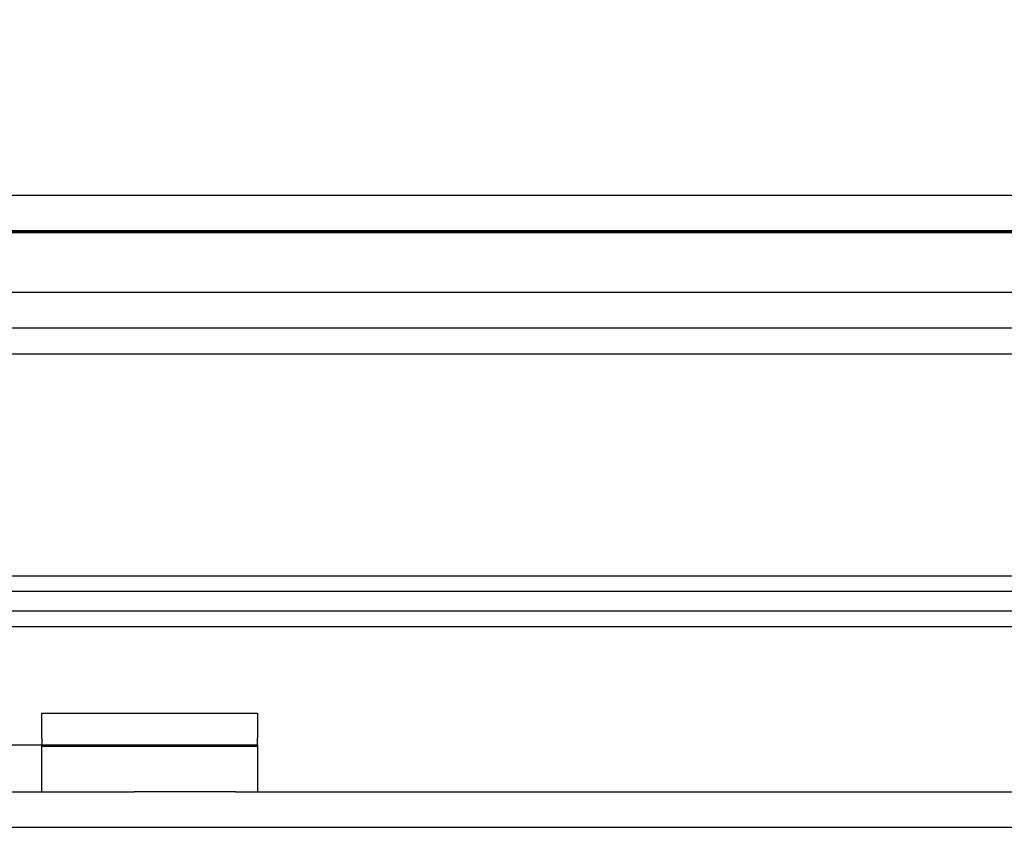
# Model space of a CAD drawing. Header units: inches. Extents: x 0 to 120, y -1 to 80.
# Tile 11 of 64: x 35.21 to 37.21, y 16.2 to 17.83. Entities that reach past the tile are written whole.
import ezdxf
from ezdxf.enums import TextEntityAlignment as Align
from ezdxf.lldxf.tags import DXFTag

# ---------------------------------------------------------------- set-up
doc = ezdxf.new("R2010")
doc.units = ezdxf.units.IN
doc.header["$MEASUREMENT"] = 0
for name, color, linetype in [('COM51498', 7, 'Continuous'), ('COM55380', 7, 'Continuous'), ('COM55430', 7, 'Continuous'), ('COM70220', 7, 'Continuous'), ('Default', 7, 'Continuous')]:
    doc.layers.add(name, color=color, linetype=linetype)
doc.styles.add('SEACAD_Times_New_Roman', font='times.ttf')
tags = doc.linetypes.add('HIDDEN2', pattern=[0.1875, 0.125, -0.0625]).pattern_tags.tags
tags[6:7] = [DXFTag(74, 4), DXFTag(75, 0), DXFTag(340, '0'), DXFTag(46, 0.0), DXFTag(50, 0.0), DXFTag(44, 0.0), DXFTag(45, 0.0)]
tags[4:5] = [DXFTag(74, 4), DXFTag(75, 0), DXFTag(340, '0'), DXFTag(46, 0.0), DXFTag(50, 0.0), DXFTag(44, 0.0), DXFTag(45, 0.0)]
doc.dimstyles.new('HAMMOND_(STH_-_120x80)', dxfattribs={"dimtxt": 0.6, "dimasz": 0.75, "dimexe": 0.3, "dimexo": 0.3, "dimgap": 0.15, "dimtad": 0, "dimtih": 1, "dimtoh": 1, "dimzin": 0, "dimdsep": 46, "dimtxsty": 'SEACAD_Times_New_Roman', "dimblk1": '_SE_FILLED', "dimblk2": '_SE_FILLED', "dimsah": 1, "dimcen": 0.3, "dimadec": 0, "dimazin": 0, "dimtfac": 0.8, "dimtofl": 0, "dimtmove": 1, "dimatfit": 3, "dimfxl": 1, "dimtolj": 1, "dimtzin": 0, "dimarcsym": 0})

# ---------------------------------------------------------------- blocks, each defined once
blk = doc.blocks.new('SE7')
at = {"layer": 'COM51498', "color": 7, "linetype": 'Continuous'}
for p, q in [((35.256, 16.427), (35.693, 16.427)), ((35.256, 16.3766), (35.256, 16.427)), ((35.693, 16.427), (35.693, 16.3766)), ((35.0707, 16.3626), (35.443, 16.3626)), ((35.256, 16.3766), (35.256, 16.3626)), ((35.443, 16.3626), (35.693, 16.3626)), ((35.693, 16.3626), (35.693, 16.3766)), ((35.693, 16.3626), (35.693, 16.2676)), ((35.0707, 16.2676), (35.443, 16.2676)), ((35.6488, 16.2676), (35.443, 16.2676))]:
    blk.add_line(p, q, dxfattribs=at)
at = {"layer": 'COM51498', "color": 7, "linetype": 'HIDDEN2'}
for p, q in [((35.256, 16.2676), (35.256, 16.3626)), ((35.256, 16.3599), (35.693, 16.3599)), ((35.4239, 16.3616), (35.4239, 16.3626)), ((35.5214, 16.3616), (35.5214, 16.3626)), ((35.5515, 16.3616), (35.5515, 16.3626))]:
    blk.add_line(p, q, dxfattribs=at)
at = {"layer": 'COM55380', "color": 7, "linetype": 'HIDDEN2'}
for p, q in [((25.8645, 17.2806), (43.291, 17.2806)), ((25.8645, 17.2086), (43.291, 17.2086)), ((24.7329, 16.1956), (44.4226, 16.1956))]:
    blk.add_line(p, q, dxfattribs=at)
at = {"layer": 'COM55380', "color": 7, "linetype": 'Continuous'}
blk.add_line((35.6488, 16.2676), (44.4226, 16.2676), dxfattribs=at)
at = {"layer": 'COM55430', "color": 7, "linetype": 'Continuous'}
for p, q in [((25.5607, 17.4776), (43.5327, 17.4776)), ((42.4856, 16.7051), (35.1665, 16.7051)), ((42.4856, 16.6342), (35.1665, 16.6342)), ((35.1665, 16.6026), (42.6653, 16.6026))]:
    blk.add_line(p, q, dxfattribs=at)
at = {"layer": 'COM55430', "color": 7, "linetype": 'HIDDEN2'}
for p, q in [((25.5607, 17.4056), (43.5327, 17.4056)), ((26.4282, 16.6746), (42.6653, 16.6746))]:
    blk.add_line(p, q, dxfattribs=at)
at = {"layer": 'COM70220', "color": 7, "linetype": 'HIDDEN2'}
for p, q in [((26.0927, 17.4046), (43.0627, 17.4046)), ((26.0927, 17.4036), (43.0627, 17.4036)), ((26.0927, 17.4016), (43.0627, 17.4016)), ((26.0927, 17.1556), (43.0627, 17.1556))]:
    blk.add_line(p, q, dxfattribs=at)
blk = doc.blocks.new('DMBLK370')
at = {"layer": 'Default', "linetype": 'Continuous'}
for points in [[(26.2027, 21.6612), (25.4527, 21.5362), (26.2027, 21.4112)], [(42.8907, 21.6612), (42.8907, 21.4112), (43.6407, 21.5362)]]:
    blk.add_hatch(color=7, dxfattribs=at).paths.add_polyline_path(points)
at = {"layer": 'Default', "color": 7, "linetype": 'Continuous'}
for p, q in [((25.4527, 17.6696), (25.4527, 21.8362)), ((43.6407, 17.6696), (43.6407, 21.8362)), ((33.0785, 21.5362), (25.4527, 21.5362)), ((43.6407, 21.5362), (36.015, 21.5362))]:
    blk.add_line(p, q, dxfattribs=at)
at = {"layer": 'Default', "color": 7, "linetype": 'Continuous', "style": 'SEACAD_Times_New_Roman'}
for s, p in [('18.19', (33.523, 21.8362)), ('DOOR', (33.2885, 20.9362))]:
    blk.add_text(s, height=0.6, dxfattribs=at).set_placement(p, align=Align.TOP_LEFT)
blk = doc.blocks.new('_SE_FILLED')
at = {"color": 0}
blk.add_line((0, 0), (-1, 0), dxfattribs=at)
blk.add_solid([(0, 0), (-1, -0.1665), (-1, 0.1665), (0, 0)], dxfattribs=at)

msp = doc.modelspace()

# ---------------------------------------------------------------- block references
at = {"layer": 'Default'}
msp.add_blockref('SE7', (0, 0), dxfattribs=at)

# ---------------------------------------------------------------- dimensions: what is measured, and where the dimension line sits
at = {"layer": 'Default', "color": 7, "linetype": 'Continuous'}
dim = msp.add_linear_dim(base=(43.6407, 21.5362), p1=(43.6407, 17.3696), p2=(25.4527, 17.3696), angle=180, text='\\A1;<>\\PDOOR', dimstyle='HAMMOND_(STH_-_120x80)', override={"dimtmove": 0}, dxfattribs=at)
dim.commit()
dim.dimension.update_dxf_attribs({"geometry": 'DMBLK370', "text_midpoint": (34.5467, 21.5362), "dimtype": 161})

doc.saveas('drawing.dxf')
